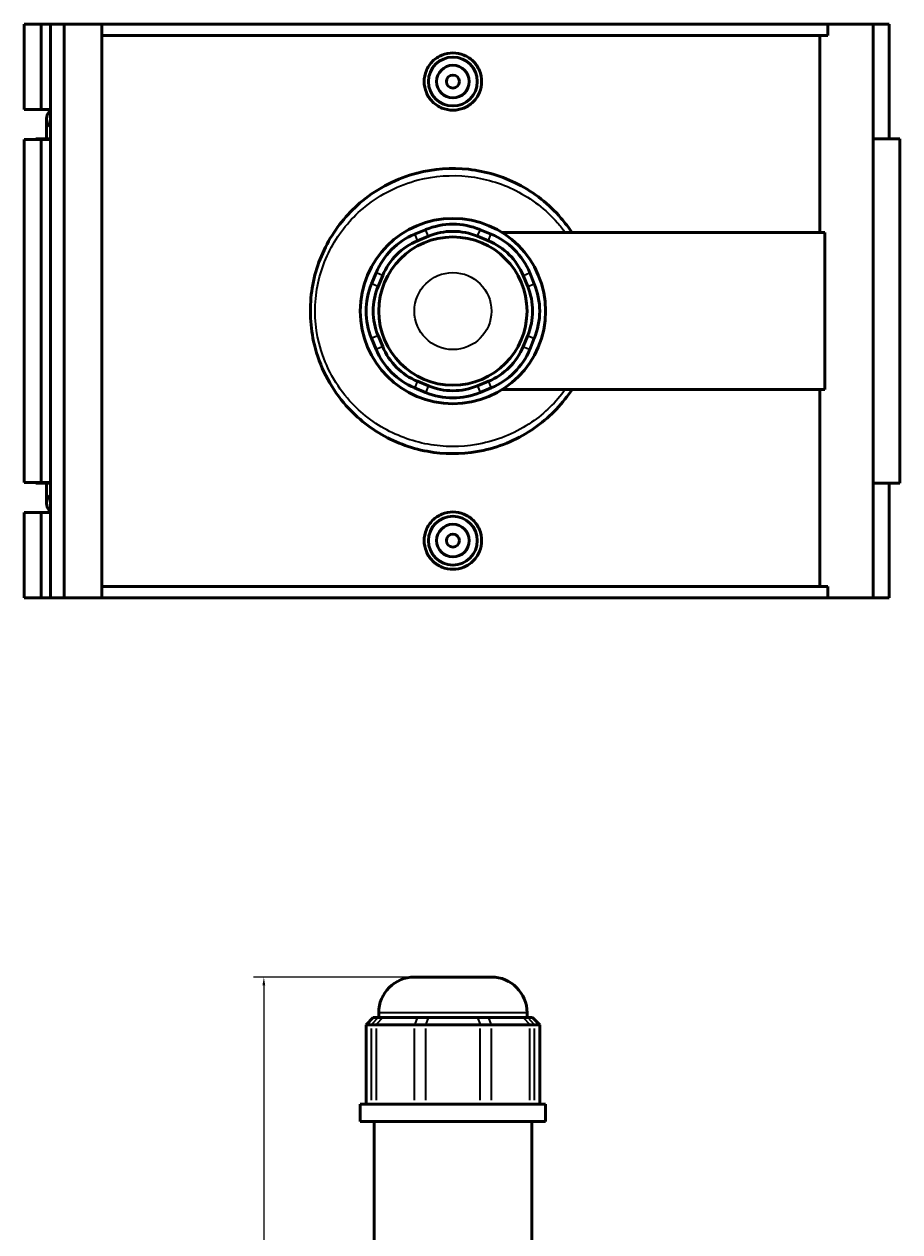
# Model space of a CAD drawing. Header units: inches. Extents: x -0.9 to 49.3, y -1.4 to 48.
# Tile 6 of 9: x 13.6 to 24.1, y 22.7 to 37.3. Entities that reach past the tile are written whole.
import ezdxf

# ---------------------------------------------------------------- set-up
doc = ezdxf.new("R2010")
doc.units = ezdxf.units.IN
doc.header["$MEASUREMENT"] = 0
for name, color, linetype, lineweight in [('Dimension (ANSI)', 7, 'Continuous', 25), ('Visible (ANSI)', 7, 'Continuous', 50), ('Visible Narrow (ANSI)', 7, 'Continuous', 35)]:
    doc.layers.add(name, color=color, linetype=linetype, lineweight=lineweight)
doc.styles.add('Note Text (ANSI)', font='tahoma.ttf')
doc.dimstyles.new('Default (ANSI)', dxfattribs={"dimtxt": 0.094488, "dimasz": 0.098425, "dimexe": 0.125, "dimexo": 0.0625, "dimgap": 0.031496, "dimtad": 0, "dimtih": 1, "dimtoh": 1, "dimrnd": 1e-08, "dimzin": 4, "dimdsep": 46, "dimtxsty": 'Note Text (ANSI)', "dimcen": 0.09, "dimdle": 0.393701, "dimclrd": 256, "dimclre": 256, "dimclrt": 5, "dimadec": 0, "dimazin": 1, "dimtfac": 1, "dimtofl": 0, "dimtmove": 0, "dimatfit": 3, "dimfxl": 1, "dimtolj": 1, "dimtzin": 4, "dimlwd": -1, "dimlwe": -1, "dimarcsym": 0})

# ---------------------------------------------------------------- blocks, each defined once
blk = doc.blocks.new('*D8')
at = {"layer": 'Defpoints', "color": 0, "transparency": 16777216}
for p in [(16.467, 25.78), (18.285, 25.78), (18.75, 18.81)]:
    blk.add_point(p, dxfattribs=at)
at = {"layer": 'Dimension (ANSI)', "transparency": 16777216}
for p, q in [((18.223, 25.78), (16.342, 25.78)), ((16.467, 25.682), (16.467, 22.376)), ((16.467, 18.909), (16.467, 22.215)), ((18.688, 18.81), (16.342, 18.81))]:
    blk.add_line(p, q, dxfattribs=at)
for points in [[(16.45, 25.682), (16.483, 25.682), (16.467, 25.78)], [(16.45, 18.909), (16.483, 18.909), (16.467, 18.81)]]:
    blk.add_solid(points, dxfattribs=at)
at = {"layer": 'Dimension (ANSI)', "color": 5, "transparency": 16777216, "insert": (16.346, 22.345), "char_height": 0.0945, "attachment_point": 1, "style": 'Note Text (ANSI)'}
blk.add_mtext('\\A1;6.97', dxfattribs=at)

msp = doc.modelspace()

# ---------------------------------------------------------------- linework, layer by layer
at = {"layer": 'Visible (ANSI)'}
for p, q in [((13.572, 37.289), (13.572, 36.257)), ((13.572, 37.289), (13.778, 37.289)), ((13.778, 37.289), (13.891, 37.289)), ((13.778, 37.289), (13.778, 36.257)), ((13.891, 37.289), (13.891, 36.257)), ((13.891, 37.289), (14.056, 37.289)), ((14.056, 37.289), (14.056, 30.359)), ((14.056, 37.289), (14.509, 37.289)), ((14.509, 37.289), (14.509, 30.359)), ((14.509, 37.289), (23.278, 37.289)), ((23.826, 37.289), (23.278, 37.289)), ((23.278, 37.151), (23.278, 37.289)), ((24.019, 37.289), (23.826, 37.289)), ((23.826, 37.289), (23.826, 30.359)), ((24.019, 37.289), (24.019, 35.903)), ((23.278, 37.151), (14.509, 37.151)), ((23.183, 34.771), (23.183, 37.151)), ((13.572, 36.257), (13.778, 36.257)), ((13.778, 36.257), (13.891, 36.257)), ((13.891, 36.257), (13.891, 36.243)), ((13.891, 36.243), (13.891, 36.048)), ((13.841, 36.146), (13.841, 35.903)), ((13.891, 36.048), (13.891, 35.896)), ((13.778, 35.896), (13.572, 35.896)), ((13.572, 35.896), (13.572, 31.753)), ((13.891, 35.903), (13.712, 35.903)), ((13.712, 35.903), (13.712, 35.896)), ((13.891, 35.896), (13.778, 35.896)), ((13.778, 35.896), (13.778, 31.753)), ((13.891, 35.896), (13.891, 31.753)), ((24.148, 35.903), (23.826, 35.903)), ((24.148, 35.903), (24.148, 31.745)), ((18.421, 34.807), (18.288, 34.752)), ((18.321, 34.673), (18.454, 34.727)), ((19.047, 34.727), (19.179, 34.673)), ((19.212, 34.752), (19.08, 34.807)), ((19.347, 34.771), (23.24, 34.771)), ((23.24, 32.877), (23.24, 34.771)), ((17.822, 34.286), (17.767, 34.154)), ((19.733, 34.154), (19.678, 34.286)), ((17.847, 34.121), (17.902, 34.253)), ((19.598, 34.253), (19.653, 34.121)), ((17.767, 33.495), (17.822, 33.362)), ((17.902, 33.395), (17.847, 33.528)), ((19.653, 33.528), (19.598, 33.395)), ((19.678, 33.362), (19.733, 33.495)), ((18.454, 32.921), (18.321, 32.976)), ((19.179, 32.976), (19.047, 32.921)), ((18.288, 32.896), (18.421, 32.841)), ((19.08, 32.841), (19.212, 32.896)), ((19.347, 32.877), (23.24, 32.877)), ((23.183, 30.498), (23.183, 32.877)), ((13.572, 31.753), (13.778, 31.753)), ((13.712, 31.753), (13.712, 31.745)), ((13.712, 31.745), (13.891, 31.745)), ((13.778, 31.753), (13.891, 31.753)), ((13.841, 31.745), (13.841, 31.503)), ((13.891, 31.753), (13.891, 31.6)), ((23.826, 31.745), (24.148, 31.745)), ((24.019, 31.745), (24.019, 30.359)), ((13.891, 31.6), (13.891, 31.405)), ((13.778, 31.391), (13.572, 31.391)), ((13.572, 31.391), (13.572, 30.359)), ((13.891, 31.391), (13.778, 31.391)), ((13.778, 31.391), (13.778, 30.359)), ((13.891, 31.405), (13.891, 31.391)), ((13.891, 31.391), (13.891, 30.359)), ((23.278, 30.498), (14.509, 30.498)), ((23.278, 30.359), (23.278, 30.498)), ((13.572, 30.359), (13.778, 30.359)), ((13.778, 30.359), (13.891, 30.359)), ((13.891, 30.359), (14.056, 30.359)), ((14.056, 30.359), (14.509, 30.359)), ((14.509, 30.359), (23.278, 30.359)), ((23.278, 30.359), (23.826, 30.359)), ((23.826, 30.359), (24.019, 30.359)), ((18.285, 25.78), (19.215, 25.78)), ((17.788, 25.292), (17.702, 25.206)), ((17.788, 25.292), (17.847, 25.292)), ((17.902, 25.292), (17.847, 25.292)), ((17.855, 25.292), (17.855, 25.35)), ((17.902, 25.292), (18.321, 25.292)), ((18.454, 25.292), (18.321, 25.292)), ((18.454, 25.292), (19.047, 25.292)), ((19.179, 25.292), (19.047, 25.292)), ((19.179, 25.292), (19.598, 25.292)), ((19.653, 25.292), (19.598, 25.292)), ((19.646, 25.292), (19.646, 25.35)), ((19.653, 25.292), (19.712, 25.292)), ((19.712, 25.292), (19.798, 25.206)), ((17.767, 25.206), (17.702, 25.206)), ((17.702, 25.206), (17.702, 24.247)), ((17.767, 25.206), (17.822, 25.206)), ((18.288, 25.206), (17.822, 25.206)), ((18.288, 25.206), (18.421, 25.206)), ((19.08, 25.206), (18.421, 25.206)), ((19.08, 25.206), (19.212, 25.206)), ((19.678, 25.206), (19.212, 25.206)), ((19.678, 25.206), (19.733, 25.206)), ((19.798, 25.206), (19.733, 25.206)), ((19.798, 25.206), (19.798, 24.247)), ((19.869, 24.247), (17.631, 24.247)), ((17.631, 24.038), (17.631, 24.247)), ((19.869, 24.038), (19.869, 24.247)), ((19.869, 24.038), (17.631, 24.038)), ((17.799, 20.262), (17.799, 24.038)), ((19.702, 22.317), (19.702, 24.038))]:
    msp.add_line(p, q, dxfattribs=at)
for centre, radius in [((18.75, 36.596), 0.295), ((18.75, 36.596), 0.197), ((18.75, 36.596), 0.0787), ((18.75, 33.824), 1.119), ((18.75, 33.824), 0.895), ((18.75, 31.052), 0.295), ((18.75, 31.052), 0.197), ((18.75, 31.052), 0.0787)]:
    msp.add_circle(centre, radius, dxfattribs=at)
for centre, radius, start, end in [((13.962, 36.146), 0.121, 125.897, 234.103), ((18.75, 34.012), 0.861, 67.5, 112.5), ((18.618, 33.957), 0.861, 112.5, 157.5), ((18.75, 34.012), 0.775, 67.5, 112.5), ((18.883, 33.957), 0.861, 22.5, 67.5), ((18.618, 33.957), 0.775, 112.5, 157.5), ((18.883, 33.957), 0.775, 22.5, 67.5), ((18.563, 33.824), 0.861, 157.5, 202.5), ((18.937, 33.824), 0.861, 337.5, 22.5), ((18.563, 33.824), 0.775, 157.5, 202.5), ((18.937, 33.824), 0.775, 337.5, 22.5), ((18.618, 33.692), 0.861, 202.5, 247.5), ((18.618, 33.692), 0.775, 202.5, 247.5), ((18.883, 33.692), 0.775, 292.5, 337.5), ((18.883, 33.692), 0.861, 292.5, 337.5), ((18.75, 33.637), 0.861, 247.5, 292.5), ((18.75, 33.637), 0.775, 247.5, 292.5), ((13.962, 31.503), 0.121, 125.897, 234.103), ((18.285, 25.35), 0.431, 90, 180), ((19.215, 25.35), 0.431, 0, 90)]:
    msp.add_arc(centre, radius, start, end, dxfattribs=at)
for points, knots in [([(19.097, 36.596), (19.097, 36.553), (19.088, 36.506), (19.053, 36.421), (19.026, 36.382), (18.964, 36.321), (18.925, 36.294), (18.84, 36.259), (18.794, 36.25), (18.707, 36.25), (18.66, 36.259), (18.575, 36.294), (18.536, 36.321), (18.474, 36.382), (18.447, 36.421), (18.412, 36.506), (18.403, 36.553), (18.403, 36.64), (18.412, 36.686), (18.447, 36.771), (18.474, 36.81), (18.536, 36.872), (18.575, 36.898), (18.66, 36.933), (18.707, 36.942), (18.794, 36.942), (18.84, 36.933), (18.925, 36.898), (18.964, 36.872), (19.026, 36.81), (19.053, 36.771), (19.088, 36.686), (19.097, 36.64), (19.097, 36.596)], [0, 0, 0, 0, 0.331681, 0.331681, 0.663362, 0.663362, 0.994808, 0.994808, 1.326253, 1.326253, 1.657699, 1.657699, 1.989144, 1.989144, 2.320825, 2.320825, 2.652506, 2.652506, 2.984187, 2.984187, 3.315868, 3.315868, 3.647314, 3.647314, 3.97876, 3.97876, 4.310205, 4.310205, 4.641651, 4.641651, 4.973332, 4.973332, 5.305013, 5.305013, 5.305013, 5.305013]), ([(20.188, 34.771), (20.148, 34.833), (20.103, 34.892), (19.911, 35.115), (19.734, 35.255), (19.351, 35.451), (19.148, 35.513), (18.732, 35.559), (18.519, 35.543), (18.075, 35.428), (17.849, 35.312), (17.493, 35.02), (17.354, 34.854), (17.145, 34.482), (17.074, 34.276), (17.015, 33.848), (17.026, 33.627), (17.14, 33.159), (17.263, 32.917), (17.569, 32.553), (17.736, 32.416), (18.107, 32.213), (18.309, 32.146), (18.717, 32.091), (18.921, 32.099), (19.339, 32.19), (19.549, 32.282), (19.905, 32.53), (20.055, 32.681), (20.178, 32.861), (20.183, 32.869), (20.188, 32.877)], [-37.424979, -37.424979, -37.424979, -37.424979, -36.877787, -36.877787, -35.23469, -35.23469, -33.701124, -33.701124, -32.167343, -32.167343, -30.329979, -30.329979, -28.751147, -28.751147, -27.172426, -27.172426, -25.585377, -25.585377, -23.63078, -23.63078, -22.052722, -22.052722, -20.511065, -20.511065, -19.039286, -19.039286, -17.373948, -17.373948, -15.824677, -15.824677, -15.753354, -15.753354, -15.753354, -15.753354]), ([(19.097, 31.052), (19.097, 31.009), (19.088, 30.962), (19.053, 30.877), (19.026, 30.838), (18.964, 30.777), (18.925, 30.75), (18.84, 30.715), (18.794, 30.706), (18.707, 30.706), (18.66, 30.715), (18.575, 30.75), (18.536, 30.777), (18.474, 30.838), (18.447, 30.877), (18.412, 30.962), (18.403, 31.009), (18.403, 31.052), (18.403, 31.096), (18.412, 31.142), (18.447, 31.227), (18.474, 31.266), (18.536, 31.328), (18.575, 31.354), (18.66, 31.389), (18.707, 31.398), (18.794, 31.398), (18.84, 31.389), (18.925, 31.354), (18.964, 31.328), (19.026, 31.266), (19.053, 31.227), (19.088, 31.142), (19.097, 31.096), (19.097, 31.052)], [2.652506, 2.652506, 2.652506, 2.652506, 2.984187, 2.984187, 3.315868, 3.315868, 3.647314, 3.647314, 3.97876, 3.97876, 4.310205, 4.310205, 4.641651, 4.641651, 4.973332, 4.973332, 5.305013, 5.305013, 5.305013, 5.636694, 5.636694, 5.968375, 5.968375, 6.299821, 6.299821, 6.631266, 6.631266, 6.962712, 6.962712, 7.294157, 7.294157, 7.625838, 7.625838, 7.957519, 7.957519, 7.957519, 7.957519])]:
    msp.add_open_spline(points, degree=3, knots=knots, dxfattribs=at)
at = {"layer": 'Visible Narrow (ANSI)'}
for p, q in [((18.29, 34.748), (18.319, 34.677)), ((18.452, 34.731), (18.422, 34.803)), ((19.048, 34.731), (19.078, 34.803)), ((19.181, 34.677), (19.21, 34.748)), ((17.898, 34.255), (17.826, 34.285)), ((19.602, 34.255), (19.674, 34.285)), ((17.843, 34.122), (17.771, 34.152)), ((19.657, 34.122), (19.729, 34.152)), ((17.843, 33.526), (17.771, 33.496)), ((19.657, 33.526), (19.729, 33.496)), ((17.898, 33.394), (17.826, 33.364)), ((19.602, 33.394), (19.674, 33.364)), ((18.319, 32.972), (18.29, 32.9)), ((19.181, 32.972), (19.21, 32.9)), ((18.452, 32.917), (18.422, 32.845)), ((19.048, 32.917), (19.078, 32.845)), ((17.843, 25.288), (17.771, 25.211)), ((17.898, 25.288), (17.826, 25.211)), ((19.635, 25.35), (17.866, 25.35)), ((18.319, 25.288), (18.29, 25.211)), ((18.452, 25.288), (18.422, 25.211)), ((19.048, 25.288), (19.078, 25.211)), ((19.181, 25.288), (19.21, 25.211)), ((19.602, 25.288), (19.674, 25.211)), ((19.657, 25.288), (19.729, 25.211)), ((17.767, 24.295), (17.767, 25.158)), ((17.822, 25.158), (17.822, 24.295)), ((18.288, 24.295), (18.288, 25.158)), ((18.421, 25.158), (18.421, 24.295)), ((19.08, 24.295), (19.08, 25.158)), ((19.212, 25.158), (19.212, 24.295)), ((19.678, 24.295), (19.678, 25.158)), ((19.733, 25.158), (19.733, 24.295))]:
    msp.add_line(p, q, dxfattribs=at)
msp.add_circle((18.75, 33.824), 0.465, dxfattribs=at)
msp.add_open_spline([(20.107, 32.877), (19.996, 32.724), (19.858, 32.589), (19.522, 32.359), (19.319, 32.272), (18.915, 32.185), (18.718, 32.177), (18.324, 32.23), (18.128, 32.294), (17.771, 32.486), (17.609, 32.616), (17.313, 32.962), (17.194, 33.192), (17.084, 33.637), (17.073, 33.847), (17.131, 34.253), (17.199, 34.449), (17.401, 34.803), (17.535, 34.96), (17.879, 35.238), (18.098, 35.348), (18.527, 35.457), (18.733, 35.472), (19.135, 35.428), (19.331, 35.37), (19.701, 35.183), (19.872, 35.051), (20.045, 34.853), (20.077, 34.813), (20.107, 34.771)], degree=3, knots=[15.902502, 15.902502, 15.902502, 15.902502, 17.373948, 17.373948, 19.039286, 19.039286, 20.511065, 20.511065, 22.052722, 22.052722, 23.63078, 23.63078, 25.585377, 25.585377, 27.172426, 27.172426, 28.751147, 28.751147, 30.329979, 30.329979, 32.167343, 32.167343, 33.701124, 33.701124, 35.23469, 35.23469, 36.877787, 36.877787, 37.275836, 37.275836, 37.275836, 37.275836], dxfattribs=at)

# ---------------------------------------------------------------- dimensions: what is measured, and where the dimension line sits
at = {"layer": 'Dimension (ANSI)'}
dim = msp.add_linear_dim(base=(16.467, 25.78), p1=(18.75, 18.81), p2=(18.285, 25.78), angle=90, dimstyle='Default (ANSI)', override={"dimgap": 0.031496, "dimdec": 2, "dimtol": 0, "dimlim": 0, "dimtp": 0, "dimtm": 0, "dimtdec": 2, "dimatfit": 1}, dxfattribs=at)
dim.commit()
dim.dimension.update_dxf_attribs({"geometry": '*D8', "text_midpoint": (16.467, 22.295), "dimtype": 160})

doc.saveas('drawing.dxf')
